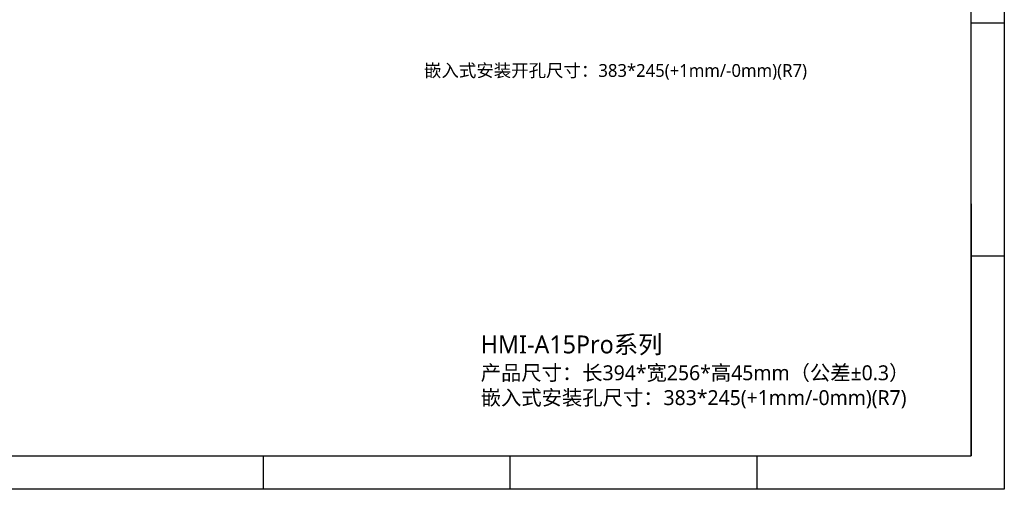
# Model space of a CAD drawing. Header units: millimetres. Extents: x 341 to 2770, y 512 to 8340.
# Tile 19 of 24: x 2115 to 2770, y 7411 to 7723. Entities that reach past the tile are written whole.
import ezdxf

# ---------------------------------------------------------------- set-up
doc = ezdxf.new("R2010")
doc.units = ezdxf.units.MM
doc.header["$LTSCALE"] = 5
doc.layers.add('HMI-D7', color=250, linetype='Continuous')
doc.layers.add('标注线', color=3, linetype='Continuous')

msp = doc.modelspace()

# ---------------------------------------------------------------- linework, layer by layer
at = {"layer": '标注线', "color": 0}
for p in [(2747.54, 7600.88), (1892.45, 7433.44)]:
    msp.add_line(p, (2747.54, 7433.44), dxfattribs=at)
for points in [[(2769.65, 8340.07), (2769.65, 7411.33), (1456.14, 7411.33), (1456.14, 8340.07)], [(1478.25, 8317.96), (1478.25, 7433.44), (2747.54, 7433.44), (2747.54, 8317.96)]]:
    msp.add_lwpolyline(points, close=True, dxfattribs=at)
for points in [[(2769.65, 7720.91), (2747.54, 7720.91)], [(2769.65, 7566.12), (2747.54, 7566.12)], [(2277.08, 7411.33), (2277.08, 7433.44)], [(2441.27, 7411.33), (2441.27, 7433.44)], [(2605.46, 7411.33), (2605.46, 7433.44)]]:
    msp.add_lwpolyline(points, dxfattribs=at)

# ---------------------------------------------------------------- texts
at = {"layer": 'HMI-D7', "color": 0, "attachment_point": 1}
for s, insert, char_height, width in [('{\\fMicrosoft YaHei|b0|i0|c134|p34;嵌入式安装开孔尺寸：383*245(+1mm/-0mm)(R7)}', (2383.87, 7693.71), 8.5, 266.6595), ('{\\fMicrosoft YaHei|b0|i0|c134|p34;\\H1.5x;HMI-A15Pro系列\\P\\H0.8333x;产品尺寸：长394*宽256*高45mm（公差±0.3）\\P嵌入式安装孔尺寸：383*245(+1mm/-0mm)(R7)}', (2421.58, 7513.46), 7.92, 341.8998)]:
    msp.add_mtext(s, dxfattribs=dict(at, insert=insert, char_height=char_height, width=width))

doc.saveas('drawing.dxf')
